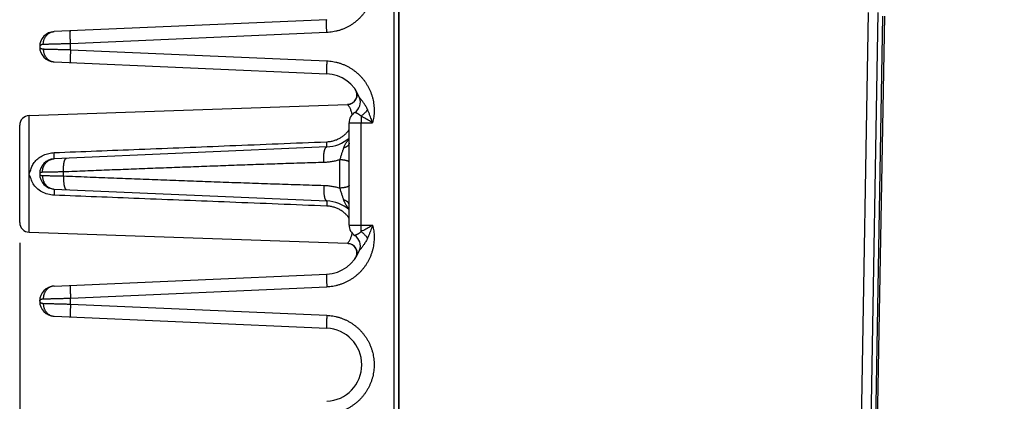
# Model space of a CAD drawing. Header units: inches. Extents: x 0 to 34, y 0 to 22.
# Tile 20 of 81: x 13.8 to 16.9, y 5.8 to 7. Entities that reach past the tile are written whole.
import ezdxf

# ---------------------------------------------------------------- set-up
doc = ezdxf.new("R2010")
doc.units = ezdxf.units.IN
doc.header["$LTSCALE"] = 1.87
doc.header["$MEASUREMENT"] = 0
doc.layers.get('0').update_dxf_attribs({"linetype": 'CONTINUOUS'})
doc.layers.add('DIMENSIONS', color=7, linetype='CONTINUOUS')
doc.styles.get("Standard").update_dxf_attribs({"font": 'txt', "width": 0.8})
doc.dimstyles.new('DIMSTYLE_1', dxfattribs={"dimtxt": 0.125, "dimasz": 0.18, "dimexe": 0.18, "dimexo": 0.0625, "dimgap": 0.09, "dimtad": 0, "dimtih": 1, "dimtoh": 1, "dimdec": 3, "dimzin": 4, "dimdsep": 46, "dimtxsty": 'STANDARD', "dimblk": '_FILLED', "dimblk1": '_FILLED', "dimblk2": '_FILLED', "dimcen": 0.09, "dimadec": 0, "dimazin": 0, "dimtp": 0.01, "dimtm": 0.01, "dimtfac": 1, "dimtdec": 3, "dimtofl": 0, "dimtmove": 0, "dimatfit": 3, "dimldrblk": '_FILLED', "dimfxl": 1, "dimtolj": 1, "dimtzin": 4, "dimarcsym": 0})

# ---------------------------------------------------------------- blocks, each defined once
blk = doc.blocks.new('_FILLED')
at = {"color": 0, "linetype": 'BYBLOCK'}
blk.add_solid([(0, 0), (-1, 0.174), (-1, -0.174)], dxfattribs=at)
blk = doc.blocks.new('*D4')
at = {"layer": 'DIMENSIONS', "color": 2, "linetype": 'CONTINUOUS'}
for p, q in [((13.8333, 6.3101), (13.8333, 3.9136)), ((24.6233, 4.7464), (24.6233, 3.9136)), ((13.8333, 4.0386), (17.1315, 4.0386)), ((24.6233, 4.0386), (18.7815, 4.0386))]:
    blk.add_line(p, q, dxfattribs=at)
at = {"layer": 'DIMENSIONS', "color": 2, "linetype": 'CONTINUOUS', "xscale": 0.18, "yscale": 0.18, "zscale": 0.18, "rotation": 180}
blk.add_blockref('_FILLED', (13.8333, 4.0386), dxfattribs=at)
at = {"layer": 'DIMENSIONS', "color": 2, "linetype": 'CONTINUOUS', "xscale": 0.18, "yscale": 0.18, "zscale": 0.18}
blk.add_blockref('_FILLED', (24.6233, 4.0386), dxfattribs=at)
at = {"layer": 'DIMENSIONS', "color": 2, "linetype": 'CONTINUOUS', "width": 0.8}
for s, p in [('10.790', (17.194, 3.9761)), ('[', (17.919, 3.9761)), ('274.07', (18.019, 3.9761)), (']', (18.619, 3.9761))]:
    blk.add_text(s, height=0.125, dxfattribs=at).set_placement(p)

msp = doc.modelspace()

# ---------------------------------------------------------------- linework, layer by layer
at = {"color": 7, "linetype": 'CONTINUOUS'}
for p, q in [((14.9953, 4.7886), (14.9953, 8.3386)), ((15.0103, 4.7886), (15.0103, 8.3386)), ((14.7866, 7.0025), (13.9402, 6.9656)), ((16.4405, 5.4156), (16.4686, 7.025)), ((16.4703, 5.4176), (16.4984, 7.0245)), ((16.4853, 5.4186), (16.5131, 7.0133)), ((16.4904, 5.4176), (16.5183, 7.0132)), ((14.7866, 6.9626), (13.9909, 6.9278)), ((13.8953, 6.9186), (13.8953, 6.9186)), ((13.9909, 6.9094), (13.9909, 6.9278)), ((13.9909, 6.9094), (14.7866, 6.8747)), ((13.9402, 6.8717), (14.7866, 6.8347)), ((14.8747, 6.7863), (14.876, 6.7844)), ((13.8622, 6.7046), (14.8512, 6.7392)), ((13.8622, 6.3426), (13.8622, 6.7046)), ((13.8333, 6.3726), (13.8333, 6.6747)), ((14.8559, 6.3647), (14.8559, 6.6825)), ((14.8559, 6.6825), (14.9286, 6.6825)), ((14.8928, 6.3647), (14.8928, 6.6825)), ((14.7866, 6.6075), (13.9402, 6.5706)), ((13.8953, 6.5236), (13.8953, 6.5236)), ((13.9694, 6.5173), (13.9694, 6.5299)), ((13.9402, 6.4767), (14.7866, 6.4397)), ((14.8559, 6.3647), (14.9286, 6.3647)), ((13.8622, 6.3426), (14.8512, 6.3081)), ((14.8512, 6.3081), (14.853, 6.308)), ((14.8598, 6.3065), (14.862, 6.3057)), ((14.8619, 6.3057), (14.864, 6.3047)), ((14.864, 6.3047), (14.8661, 6.3035)), ((14.866, 6.3035), (14.868, 6.3022)), ((14.868, 6.3022), (14.8698, 6.3008)), ((14.8698, 6.3008), (14.8715, 6.2992)), ((14.8715, 6.2992), (14.873, 6.2975)), ((14.873, 6.2975), (14.8745, 6.2957)), ((14.8744, 6.2957), (14.8757, 6.2937)), ((14.8757, 6.2938), (14.8769, 6.2917)), ((14.8769, 6.2917), (14.8778, 6.2896)), ((14.878, 6.267), (14.8771, 6.2649)), ((14.8778, 6.2896), (14.8787, 6.2874)), ((14.8788, 6.2692), (14.878, 6.267)), ((14.8786, 6.2875), (14.8793, 6.2852)), ((14.8794, 6.2715), (14.8788, 6.2692)), ((14.8793, 6.2852), (14.8797, 6.2829)), ((14.8798, 6.2737), (14.8794, 6.2714)), ((14.8797, 6.283), (14.88, 6.2806)), ((14.8801, 6.276), (14.8798, 6.2737)), ((14.88, 6.2807), (14.8801, 6.2783)), ((14.8801, 6.2784), (14.8801, 6.276)), ((14.876, 6.2629), (14.875, 6.2613)), ((14.8771, 6.2649), (14.876, 6.2629)), ((13.9402, 6.1756), (14.7866, 6.2125)), ((13.9909, 6.1378), (14.7866, 6.1726)), ((13.8953, 6.1286), (13.8953, 6.1286)), ((13.9909, 6.1194), (13.9909, 6.1378)), ((13.9909, 6.1194), (14.7866, 6.0847)), ((13.9402, 6.0817), (14.7866, 6.0447))]:
    msp.add_line(p, q, dxfattribs=at)
for points in [[(14.876, 6.7844), (14.8771, 6.7824), (14.878, 6.7803), (14.8788, 6.7781), (14.8794, 6.7759), (14.8798, 6.7736), (14.8801, 6.7713), (14.8801, 6.769), (14.88, 6.7666), (14.8797, 6.7643), (14.8793, 6.7621), (14.8787, 6.7598), (14.8778, 6.7577), (14.8769, 6.7556), (14.8757, 6.7535), (14.8745, 6.7516), (14.873, 6.7498), (14.8715, 6.7481), (14.8698, 6.7465), (14.868, 6.745), (14.8661, 6.7437), (14.864, 6.7426), (14.862, 6.7416), (14.8598, 6.7408), (14.8576, 6.7401), (14.8553, 6.7396)], [(14.8553, 6.7396), (14.853, 6.7393), (14.8512, 6.7392)], [(14.8512, 6.3081), (14.853, 6.308), (14.8553, 6.3077)], [(14.8553, 6.3077), (14.8576, 6.3072), (14.8598, 6.3065)]]:
    msp.add_lwpolyline(points, dxfattribs=at)
for centre, radius, start, end in [((13.9423, 6.9186), 0.047, 92.4972, 267.4997), ((14.7816, 6.7211), 0.1137, 20.1643, 87.5), ((14.8501, 6.7692), 0.03, 271.9987, 34.3471), ((14.8521, 6.747), 0.0386, 303.3294, 20.1662), ((13.8633, 6.6747), 0.03, 92, 180), ((14.8945, 6.6825), 0.0386, 123.3294, 180), ((14.7816, 6.7211), 0.1137, 272.5, 310.8387), ((13.9423, 6.5236), 0.047, 92.5, 267.5), ((14.7816, 6.3261), 0.1137, 49.1718, 87.5), ((13.8633, 6.3726), 0.03, 180, 268), ((14.8945, 6.3647), 0.0386, 180, 236.6706), ((14.8521, 6.3002), 0.0386, 339.8341, 56.6706), ((14.8501, 6.2781), 0.03, 325.6798, 88.002), ((14.7816, 6.3261), 0.1137, 272.5, 339.8358), ((13.9423, 6.1286), 0.047, 92.5007, 267.4997), ((14.7816, 5.9311), 0.1137, 272.5, 87.5)]:
    msp.add_arc(centre, radius, start, end, dxfattribs=at)
for points, knots in [([(15.0102, 7.9723), (15.0102, 7.9448), (15.0102, 7.8407), (15.0102, 7.6636), (15.0102, 7.4436), (15.0102, 7.2308), (15.0102, 7.0215), (15.0102, 6.8132), (15.0102, 6.6048), (15.0102, 6.3964), (15.0102, 6.1883), (15.0102, 5.9803), (15.0102, 5.7725), (15.0102, 5.565), (15.0102, 5.3579), (15.0102, 5.1509), (15.0102, 5.0129), (15.0102, 4.9438)], [0, 0, 0, 0, 0.027325, 0.103118, 0.175357, 0.245239, 0.313962, 0.382665, 0.451608, 0.520406, 0.589054, 0.65776, 0.726443, 0.79492, 0.863243, 0.931555, 1, 1, 1, 1]), ([(14.7866, 7.2697), (14.7897, 7.2695), (14.7959, 7.2691), (14.8052, 7.2678), (14.8145, 7.266), (14.8236, 7.2636), (14.8325, 7.2606), (14.8412, 7.2571), (14.8497, 7.2531), (14.858, 7.2486), (14.8659, 7.2436), (14.8736, 7.2381), (14.8808, 7.2321), (14.8877, 7.2257), (14.8942, 7.219), (14.9003, 7.2118), (14.9059, 7.2043), (14.911, 7.1964), (14.9157, 7.1882), (14.9198, 7.1798), (14.9234, 7.1712), (14.9265, 7.1623), (14.9291, 7.1533), (14.9311, 7.1441), (14.9325, 7.1348), (14.9334, 7.1255), (14.9336, 7.1161), (14.9333, 7.1067), (14.9325, 7.0974), (14.9311, 7.0881), (14.9291, 7.079), (14.9265, 7.0699), (14.9234, 7.0611), (14.9198, 7.0524), (14.9157, 7.044), (14.911, 7.0358), (14.9059, 7.028), (14.9003, 7.0205), (14.8942, 7.0133), (14.8877, 7.0065), (14.8808, 7.0001), (14.8735, 6.9942), (14.8659, 6.9887), (14.858, 6.9837), (14.8497, 6.9791), (14.8412, 6.9751), (14.8325, 6.9716), (14.8236, 6.9687), (14.8145, 6.9663), (14.8052, 6.9644), (14.7959, 6.9632), (14.7897, 6.9627), (14.7866, 6.9626)], [0, 0, 0, 0, 0.019975, 0.039999, 0.060045, 0.080091, 0.100121, 0.120144, 0.140168, 0.160191, 0.180209, 0.200223, 0.220231, 0.240235, 0.260235, 0.280231, 0.300223, 0.320212, 0.340197, 0.36018, 0.38016, 0.400139, 0.420116, 0.440092, 0.460067, 0.480042, 0.500017, 0.519992, 0.539967, 0.559943, 0.579919, 0.599896, 0.619874, 0.639854, 0.659836, 0.679821, 0.699808, 0.719799, 0.739794, 0.759793, 0.779796, 0.799803, 0.819815, 0.839833, 0.859855, 0.879877, 0.899899, 0.919929, 0.939973, 0.960015, 0.980032, 1, 1, 1, 1]), ([(14.7866, 6.9626), (14.7865, 6.9637), (14.7864, 6.9659), (14.7863, 6.9691), (14.7862, 6.9724), (14.7861, 6.9755), (14.786, 6.9786), (14.7859, 6.9815), (14.7859, 6.9844), (14.7858, 6.987), (14.7858, 6.9896), (14.7858, 6.9919), (14.7858, 6.994), (14.7859, 6.9959), (14.7859, 6.9976), (14.786, 6.9991), (14.7861, 7.0003), (14.7862, 7.0012), (14.7863, 7.0019), (14.7864, 7.0023), (14.7865, 7.0025), (14.7866, 7.0025)], [0, 0, 0, 0, 0.082336, 0.1641, 0.244734, 0.323691, 0.400434, 0.474441, 0.545209, 0.612258, 0.675133, 0.733407, 0.786688, 0.834615, 0.876868, 0.913166, 0.943276, 0.967014, 0.984268, 0.995056, 1, 1, 1, 1]), ([(13.9065, 6.9256), (13.9064, 6.9268), (13.9065, 6.929), (13.9069, 6.9324), (13.9075, 6.9357), (13.9083, 6.939), (13.9094, 6.9421), (13.9108, 6.9452), (13.9123, 6.9481), (13.9141, 6.9508), (13.9161, 6.9534), (13.9183, 6.9557), (13.9206, 6.9579), (13.9231, 6.9598), (13.9257, 6.9614), (13.9285, 6.9628), (13.9313, 6.964), (13.9342, 6.9648), (13.9372, 6.9654), (13.9392, 6.9655), (13.9402, 6.9656)], [0, 0, 0, 0, 0.058843, 0.117555, 0.176052, 0.234253, 0.292085, 0.349484, 0.406398, 0.462787, 0.518625, 0.573904, 0.628629, 0.682822, 0.736524, 0.789787, 0.842681, 0.895286, 0.947693, 1, 1, 1, 1]), ([(13.9909, 6.9278), (13.9909, 6.9289), (13.9908, 6.9311), (13.9907, 6.9344), (13.9905, 6.9376), (13.9905, 6.9408), (13.9904, 6.9438), (13.9903, 6.9468), (13.9903, 6.9496), (13.9902, 6.9523), (13.9902, 6.9548), (13.9902, 6.9572), (13.9902, 6.9593), (13.9903, 6.9612), (13.9903, 6.9629), (13.9904, 6.9643), (13.9904, 6.9655), (13.9905, 6.9665), (13.9906, 6.9672), (13.9907, 6.9676), (13.9909, 6.9678), (13.9909, 6.9678)], [0, 0, 0, 0, 0.082336, 0.1641, 0.244734, 0.323691, 0.400434, 0.474441, 0.545209, 0.612258, 0.675133, 0.733408, 0.786689, 0.834616, 0.876868, 0.913167, 0.943276, 0.967015, 0.984269, 0.995056, 1, 1, 1, 1]), ([(13.9065, 6.9256), (13.9057, 6.9256), (13.9043, 6.9255), (13.9022, 6.9251), (13.9002, 6.9244), (13.8985, 6.9235), (13.8971, 6.9225), (13.8961, 6.9213), (13.8954, 6.92), (13.8953, 6.9191), (13.8953, 6.9187)], [0, 0, 0, 0, 0.154146, 0.304815, 0.448153, 0.58107, 0.701671, 0.810222, 0.908679, 1, 1, 1, 1]), ([(13.8953, 6.9186), (13.8953, 6.9182), (13.8954, 6.9173), (13.8961, 6.916), (13.8971, 6.9148), (13.8985, 6.9137), (13.9002, 6.9129), (13.9022, 6.9122), (13.9043, 6.9118), (13.9057, 6.9116), (13.9065, 6.9116)], [0, 0, 0, 0, 0.090414, 0.189012, 0.297597, 0.418302, 0.551295, 0.694711, 0.845551, 1, 1, 1, 1]), ([(13.9065, 6.9116), (13.9064, 6.9105), (13.9065, 6.9082), (13.9069, 6.9049), (13.9075, 6.9015), (13.9083, 6.8983), (13.9094, 6.8951), (13.9108, 6.8921), (13.9123, 6.8892), (13.9141, 6.8864), (13.9161, 6.8839), (13.9183, 6.8815), (13.9206, 6.8794), (13.9231, 6.8775), (13.9257, 6.8758), (13.9285, 6.8744), (13.9313, 6.8733), (13.9342, 6.8725), (13.9372, 6.8719), (13.9392, 6.8717), (13.9402, 6.8717)], [0, 0, 0, 0, 0.058842, 0.117555, 0.176052, 0.234253, 0.292085, 0.349484, 0.406397, 0.462786, 0.518625, 0.573904, 0.628628, 0.682822, 0.736523, 0.789786, 0.84268, 0.895286, 0.947693, 1, 1, 1, 1]), ([(13.9909, 6.9278), (13.9887, 6.9278), (13.9844, 6.9277), (13.9779, 6.9275), (13.9715, 6.9273), (13.9652, 6.9272), (13.959, 6.927), (13.953, 6.9269), (13.9472, 6.9267), (13.9415, 6.9265), (13.9361, 6.9264), (13.931, 6.9263), (13.9261, 6.9261), (13.9215, 6.926), (13.9173, 6.9259), (13.9134, 6.9258), (13.9098, 6.9257), (13.9075, 6.9257), (13.9065, 6.9256)], [0, 0, 0, 0, 0.077517, 0.15446, 0.230479, 0.305247, 0.378453, 0.449795, 0.518978, 0.585714, 0.649721, 0.710728, 0.768473, 0.822707, 0.873189, 0.919698, 0.962031, 1, 1, 1, 1]), ([(13.9065, 6.9116), (13.9075, 6.9116), (13.9098, 6.9115), (13.9134, 6.9114), (13.9173, 6.9113), (13.9215, 6.9112), (13.9261, 6.9111), (13.931, 6.911), (13.9361, 6.9109), (13.9415, 6.9107), (13.9472, 6.9106), (13.953, 6.9104), (13.959, 6.9103), (13.9652, 6.9101), (13.9715, 6.9099), (13.9779, 6.9098), (13.9844, 6.9096), (13.9887, 6.9095), (13.9909, 6.9094)], [0, 0, 0, 0, 0.037969, 0.080302, 0.126811, 0.177293, 0.231526, 0.289271, 0.350278, 0.414285, 0.481021, 0.550204, 0.621546, 0.694753, 0.76952, 0.84554, 0.922483, 1, 1, 1, 1]), ([(13.9909, 6.9094), (13.9909, 6.9083), (13.9908, 6.9061), (13.9907, 6.9029), (13.9905, 6.8996), (13.9905, 6.8965), (13.9904, 6.8934), (13.9903, 6.8905), (13.9903, 6.8876), (13.9902, 6.885), (13.9902, 6.8824), (13.9902, 6.8801), (13.9902, 6.878), (13.9903, 6.8761), (13.9903, 6.8744), (13.9904, 6.8729), (13.9904, 6.8717), (13.9905, 6.8708), (13.9906, 6.8701), (13.9907, 6.8697), (13.9909, 6.8695), (13.9909, 6.8695)], [0, 0, 0, 0, 0.082336, 0.1641, 0.244734, 0.323691, 0.400434, 0.474441, 0.545209, 0.612258, 0.675133, 0.733408, 0.786689, 0.834616, 0.876868, 0.913167, 0.943276, 0.967015, 0.984269, 0.995056, 1, 1, 1, 1]), ([(14.7866, 6.8747), (14.7865, 6.8736), (14.7864, 6.8714), (14.7863, 6.8681), (14.7862, 6.8649), (14.7861, 6.8617), (14.786, 6.8587), (14.7859, 6.8557), (14.7859, 6.8529), (14.7858, 6.8502), (14.7858, 6.8477), (14.7858, 6.8454), (14.7858, 6.8432), (14.7859, 6.8413), (14.7859, 6.8396), (14.786, 6.8382), (14.7861, 6.837), (14.7862, 6.836), (14.7863, 6.8353), (14.7864, 6.8349), (14.7865, 6.8347), (14.7866, 6.8347)], [0, 0, 0, 0, 0.082336, 0.1641, 0.244734, 0.323691, 0.400434, 0.474441, 0.545209, 0.612258, 0.675133, 0.733408, 0.786688, 0.834615, 0.876868, 0.913166, 0.943276, 0.967014, 0.984268, 0.995056, 1, 1, 1, 1]), ([(14.7866, 6.8747), (14.7897, 6.8745), (14.7959, 6.8741), (14.8051, 6.8728), (14.8144, 6.871), (14.8235, 6.8686), (14.8325, 6.8656), (14.8413, 6.8621), (14.8499, 6.8581), (14.8582, 6.8535), (14.8662, 6.8484), (14.8738, 6.8429), (14.8811, 6.8369), (14.8881, 6.8304), (14.8946, 6.8235), (14.9007, 6.8163), (14.9063, 6.8087), (14.9114, 6.8007), (14.9161, 6.7925), (14.9202, 6.784), (14.9238, 6.7752), (14.9269, 6.7663), (14.9294, 6.7572), (14.9313, 6.7479), (14.9326, 6.7385), (14.9334, 6.7291), (14.9336, 6.7196), (14.9332, 6.7102), (14.9323, 6.7009), (14.9308, 6.6916), (14.9294, 6.6855), (14.9286, 6.6825)], [0, 0, 0, 0, 0.034029, 0.068256, 0.102644, 0.137154, 0.171744, 0.206372, 0.240997, 0.275581, 0.310127, 0.344655, 0.379186, 0.413733, 0.448296, 0.482865, 0.517436, 0.552001, 0.586554, 0.621089, 0.6556, 0.690105, 0.724626, 0.759188, 0.793792, 0.8284, 0.86297, 0.897457, 0.931818, 0.966012, 1, 1, 1, 1]), ([(14.9131, 6.7232), (14.9123, 6.725), (14.9107, 6.7284), (14.908, 6.7334), (14.9052, 6.738), (14.9024, 6.7423), (14.8998, 6.7461), (14.8974, 6.7492), (14.8954, 6.7518), (14.8937, 6.754), (14.8923, 6.7557), (14.8911, 6.757), (14.8902, 6.7581), (14.8895, 6.7589), (14.889, 6.7595), (14.8886, 6.7599), (14.8884, 6.7602), (14.8883, 6.7603), (14.8883, 6.7603)], [0, 0, 0, 0, 0.127342, 0.254261, 0.377411, 0.492841, 0.595756, 0.683609, 0.7569, 0.81752, 0.866949, 0.906414, 0.937229, 0.960632, 0.977745, 0.98952, 0.99684, 1, 1, 1, 1]), ([(14.8654, 6.7079), (14.8652, 6.7091), (14.8646, 6.7119), (14.8634, 6.7164), (14.8618, 6.7212), (14.8598, 6.7255), (14.8579, 6.7293), (14.856, 6.7325), (14.8543, 6.735), (14.853, 6.7368), (14.8521, 6.7381), (14.8515, 6.7388), (14.8512, 6.7391), (14.8512, 6.7392)], [0, 0, 0, 0, 0.104672, 0.254519, 0.400495, 0.5387, 0.663477, 0.769849, 0.855706, 0.920691, 0.965578, 0.991603, 1, 1, 1, 1]), ([(14.8931, 6.7027), (14.8924, 6.7034), (14.8911, 6.7046), (14.889, 6.7064), (14.8868, 6.7079), (14.8847, 6.7093), (14.8827, 6.7105), (14.8808, 6.7116), (14.8791, 6.7124), (14.8776, 6.7131), (14.8763, 6.7137), (14.8752, 6.7141), (14.8744, 6.7144), (14.8738, 6.7146), (14.8735, 6.7147), (14.8733, 6.7148), (14.8733, 6.7148)], [0, 0, 0, 0, 0.118444, 0.235915, 0.350149, 0.458888, 0.560192, 0.652526, 0.734752, 0.806137, 0.866261, 0.914987, 0.952458, 0.978956, 0.994727, 1, 1, 1, 1]), ([(14.8931, 6.7027), (14.893, 6.7019), (14.893, 6.7004), (14.893, 6.698), (14.8929, 6.6955), (14.8929, 6.693), (14.8928, 6.6904), (14.8928, 6.6878), (14.8928, 6.6852), (14.8928, 6.6834), (14.8928, 6.6825)], [0, 0, 0, 0, 0.115269, 0.234289, 0.356539, 0.481594, 0.609058, 0.738338, 0.868831, 1, 1, 1, 1]), ([(14.9131, 6.7232), (14.9125, 6.7224), (14.9113, 6.7207), (14.9093, 6.7182), (14.9073, 6.7158), (14.9051, 6.7134), (14.9028, 6.711), (14.9005, 6.7088), (14.898, 6.7066), (14.8956, 6.7046), (14.8939, 6.7033), (14.8931, 6.7027)], [0, 0, 0, 0, 0.107157, 0.216805, 0.32832, 0.441058, 0.55436, 0.667564, 0.780006, 0.891031, 1, 1, 1, 1]), ([(14.9286, 6.6825), (14.9265, 6.6839), (14.922, 6.6867), (14.9152, 6.6908), (14.908, 6.6949), (14.9006, 6.6989), (14.8956, 6.7015), (14.8931, 6.7027)], [0, 0, 0, 0, 0.187729, 0.384219, 0.586906, 0.793083, 1, 1, 1, 1]), ([(14.9286, 6.6825), (14.9278, 6.6849), (14.9261, 6.6897), (14.9234, 6.6973), (14.9203, 6.7056), (14.9169, 6.7143), (14.9144, 6.7202), (14.9131, 6.7232)], [0, 0, 0, 0, 0.168137, 0.35484, 0.557501, 0.773468, 1, 1, 1, 1]), ([(14.7863, 6.6235), (14.7882, 6.6236), (14.7921, 6.6238), (14.7979, 6.6246), (14.8035, 6.6257), (14.8091, 6.6272), (14.8145, 6.6289), (14.8197, 6.631), (14.8246, 6.6333), (14.8293, 6.6359), (14.8337, 6.6387), (14.8379, 6.6417), (14.8418, 6.645), (14.8454, 6.6484), (14.8488, 6.6519), (14.8519, 6.6557), (14.8542, 6.6589), (14.8555, 6.6609), (14.8559, 6.6616)], [0, 0, 0, 0, 0.07054, 0.141039, 0.211209, 0.280769, 0.34946, 0.417024, 0.483245, 0.548106, 0.611672, 0.674008, 0.735233, 0.795476, 0.854839, 0.913475, 0.971614, 1, 1, 1, 1]), ([(14.839, 6.6043), (14.8393, 6.6053), (14.8401, 6.6075), (14.8416, 6.611), (14.8435, 6.6147), (14.8459, 6.6188), (14.8488, 6.6232), (14.8521, 6.628), (14.8546, 6.6312), (14.8559, 6.6329)], [0, 0, 0, 0, 0.098723, 0.209961, 0.335284, 0.476017, 0.63349, 0.808755, 1, 1, 1, 1]), ([(13.94, 6.5898), (14.0281, 6.5932), (14.2099, 6.6004), (14.492, 6.6116), (14.6861, 6.6194), (14.7863, 6.6235)], [0, 0, 0, 0, 0.312217, 0.64467, 1, 1, 1, 1]), ([(14.7776, 6.5592), (14.7775, 6.5604), (14.7773, 6.5628), (14.7771, 6.5664), (14.777, 6.5699), (14.777, 6.5735), (14.7771, 6.577), (14.7773, 6.5804), (14.7775, 6.5837), (14.7778, 6.5868), (14.7782, 6.5898), (14.7787, 6.5927), (14.7792, 6.5953), (14.7798, 6.5977), (14.7805, 6.5999), (14.7812, 6.6018), (14.782, 6.6035), (14.7828, 6.6049), (14.7837, 6.606), (14.7846, 6.6069), (14.7856, 6.6074), (14.7862, 6.6075), (14.7866, 6.6075)], [0, 0, 0, 0, 0.069635, 0.139607, 0.209439, 0.278653, 0.346778, 0.413352, 0.477927, 0.540076, 0.599393, 0.655503, 0.708065, 0.756779, 0.801398, 0.841737, 0.877695, 0.909286, 0.936687, 0.960325, 0.981002, 1, 1, 1, 1]), ([(14.7866, 6.6075), (14.7866, 6.6075), (14.7866, 6.6078), (14.7866, 6.6081), (14.7866, 6.6087), (14.7866, 6.6096), (14.7866, 6.6106), (14.7866, 6.6119), (14.7866, 6.6134), (14.7865, 6.6151), (14.7865, 6.617), (14.7864, 6.619), (14.7864, 6.6212), (14.7863, 6.6227), (14.7863, 6.6235)], [0, 0, 0, 0, 0.008137, 0.031193, 0.069235, 0.121993, 0.189051, 0.269871, 0.363798, 0.47007, 0.587825, 0.716107, 0.853872, 1, 1, 1, 1]), ([(14.8273, 6.5677), (14.8278, 6.5693), (14.8289, 6.5725), (14.8304, 6.5775), (14.8321, 6.5825), (14.8337, 6.5875), (14.8352, 6.5923), (14.8367, 6.5967), (14.8379, 6.6007), (14.8387, 6.6031), (14.839, 6.6043)], [0, 0, 0, 0, 0.130594, 0.267601, 0.406954, 0.544532, 0.676144, 0.798198, 0.907223, 1, 1, 1, 1]), ([(14.8559, 6.619), (14.8559, 6.6185), (14.8558, 6.6175), (14.8554, 6.6161), (14.8548, 6.6146), (14.8539, 6.6132), (14.8528, 6.6119), (14.8514, 6.6106), (14.8498, 6.6094), (14.848, 6.6082), (14.846, 6.6071), (14.8439, 6.606), (14.8415, 6.6051), (14.8399, 6.6045), (14.839, 6.6043)], [0, 0, 0, 0, 0.06076, 0.122976, 0.18797, 0.256838, 0.330408, 0.409251, 0.493707, 0.583916, 0.67986, 0.781381, 0.888214, 1, 1, 1, 1]), ([(13.8622, 6.5236), (13.8642, 6.5279), (13.8682, 6.5365), (13.872, 6.5505), (13.8808, 6.563), (13.8924, 6.574), (13.907, 6.5826), (13.9231, 6.588), (13.9344, 6.5896), (13.94, 6.5898)], [0, 0, 0, 0, 0.129234, 0.256168, 0.392605, 0.538477, 0.691607, 0.847414, 1, 1, 1, 1]), ([(13.9402, 6.5706), (13.9403, 6.5706), (13.9403, 6.5709), (13.9404, 6.5712), (13.9404, 6.5718), (13.9404, 6.5727), (13.9404, 6.5738), (13.9404, 6.5752), (13.9403, 6.5767), (13.9403, 6.5785), (13.9403, 6.5805), (13.9402, 6.5826), (13.9401, 6.5849), (13.9401, 6.5873), (13.94, 6.5889), (13.94, 6.5898)], [0, 0, 0, 0, 0.007298, 0.027463, 0.060651, 0.106628, 0.165021, 0.235341, 0.316993, 0.409282, 0.511425, 0.622549, 0.741708, 0.867884, 1, 1, 1, 1]), ([(13.9694, 6.5299), (13.9694, 6.5311), (13.9693, 6.5334), (13.9692, 6.5368), (13.9693, 6.5402), (13.9694, 6.5435), (13.9696, 6.5467), (13.9698, 6.5499), (13.9701, 6.5529), (13.9705, 6.5557), (13.971, 6.5583), (13.9715, 6.5608), (13.9721, 6.5631), (13.9727, 6.5651), (13.9734, 6.5669), (13.9741, 6.5685), (13.9749, 6.5698), (13.9757, 6.5708), (13.9766, 6.5716), (13.9775, 6.5721), (13.9781, 6.5722), (13.9784, 6.5723)], [0, 0, 0, 0, 0.076677, 0.152881, 0.228124, 0.301928, 0.373829, 0.443375, 0.510137, 0.573713, 0.633728, 0.689846, 0.741772, 0.789265, 0.832151, 0.87034, 0.903862, 0.932918, 0.957971, 0.979877, 1, 1, 1, 1]), ([(13.9039, 6.5287), (13.9039, 6.5299), (13.9039, 6.5322), (13.9043, 6.5358), (13.905, 6.5393), (13.9059, 6.5427), (13.9071, 6.546), (13.9085, 6.5492), (13.9102, 6.5522), (13.9121, 6.5551), (13.9142, 6.5578), (13.9166, 6.5602), (13.9191, 6.5625), (13.9218, 6.5645), (13.9246, 6.5662), (13.9276, 6.5677), (13.9306, 6.5689), (13.9338, 6.5698), (13.937, 6.5704), (13.9392, 6.5705), (13.9402, 6.5706)], [0, 0, 0, 0, 0.058056, 0.116015, 0.173809, 0.231378, 0.288664, 0.34562, 0.402205, 0.458389, 0.514154, 0.569493, 0.624412, 0.678928, 0.733072, 0.786885, 0.84042, 0.893738, 0.946907, 1, 1, 1, 1]), ([(14.7776, 6.5592), (14.7551, 6.5586), (14.71, 6.5572), (14.6423, 6.555), (14.5746, 6.5527), (14.5071, 6.5503), (14.4398, 6.5479), (14.3726, 6.5454), (14.3053, 6.5429), (14.2381, 6.5404), (14.1709, 6.5378), (14.1038, 6.5352), (14.0367, 6.5326), (13.9918, 6.5308), (13.9694, 6.5299)], [0, 0, 0, 0, 0.083527, 0.167379, 0.251248, 0.334827, 0.417953, 0.500987, 0.58426, 0.667562, 0.750654, 0.833636, 0.916691, 1, 1, 1, 1]), ([(14.8273, 6.5676), (14.8253, 6.567), (14.8213, 6.5658), (14.8153, 6.5643), (14.8092, 6.5629), (14.803, 6.5617), (14.7968, 6.5608), (14.7905, 6.56), (14.7841, 6.5595), (14.7797, 6.5593), (14.7776, 6.5592)], [0, 0, 0, 0, 0.123132, 0.24667, 0.370452, 0.49432, 0.618347, 0.743332, 0.870229, 1, 1, 1, 1]), ([(14.8559, 6.5597), (14.8559, 6.5599), (14.8558, 6.5604), (14.8553, 6.5612), (14.8546, 6.5619), (14.8535, 6.5625), (14.8522, 6.5632), (14.8507, 6.5638), (14.8489, 6.5644), (14.8468, 6.565), (14.8446, 6.5655), (14.8421, 6.566), (14.8394, 6.5665), (14.8366, 6.5668), (14.8336, 6.5672), (14.8305, 6.5674), (14.8284, 6.5676), (14.8273, 6.5677)], [0, 0, 0, 0, 0.023942, 0.051256, 0.084218, 0.124019, 0.171177, 0.225824, 0.287859, 0.357022, 0.432942, 0.515155, 0.603128, 0.696262, 0.793913, 0.89539, 1, 1, 1, 1]), ([(14.8273, 6.4796), (14.8273, 6.4832), (14.8273, 6.4905), (14.8273, 6.5015), (14.8273, 6.5126), (14.8273, 6.5236), (14.8273, 6.5347), (14.8273, 6.5458), (14.8273, 6.5567), (14.8273, 6.564), (14.8273, 6.5676)], [0, 0, 0, 0, 0.123748, 0.248589, 0.374158, 0.500087, 0.626006, 0.751547, 0.876342, 1, 1, 1, 1]), ([(13.94, 6.4575), (13.9334, 6.4577), (13.9203, 6.4597), (13.9018, 6.467), (13.8862, 6.4783), (13.8743, 6.4923), (13.8686, 6.5085), (13.8642, 6.5185), (13.8622, 6.5236)], [0, 0, 0, 0, 0.178439, 0.360437, 0.536401, 0.700377, 0.850788, 1, 1, 1, 1]), ([(13.9039, 6.5287), (13.9032, 6.5287), (13.9019, 6.5286), (13.9001, 6.5282), (13.8985, 6.5276), (13.8971, 6.5268), (13.8961, 6.5259), (13.8954, 6.5248), (13.8953, 6.524), (13.8953, 6.5236)], [0, 0, 0, 0, 0.18179, 0.355339, 0.515451, 0.658801, 0.785014, 0.896791, 1, 1, 1, 1]), ([(13.8953, 6.5236), (13.8953, 6.5233), (13.8954, 6.5225), (13.8961, 6.5214), (13.8971, 6.5204), (13.8985, 6.5197), (13.9001, 6.5191), (13.9019, 6.5187), (13.9032, 6.5186), (13.9039, 6.5186)], [0, 0, 0, 0, 0.103206, 0.214774, 0.340842, 0.484306, 0.64467, 0.818291, 1, 1, 1, 1]), ([(13.9694, 6.5299), (13.9672, 6.5299), (13.9629, 6.5298), (13.9565, 6.5297), (13.9503, 6.5295), (13.9443, 6.5294), (13.9385, 6.5293), (13.933, 6.5292), (13.9278, 6.5291), (13.9229, 6.529), (13.9184, 6.5289), (13.9142, 6.5289), (13.9104, 6.5288), (13.907, 6.5287), (13.9049, 6.5287), (13.9039, 6.5287)], [0, 0, 0, 0, 0.100147, 0.197996, 0.293048, 0.38484, 0.472941, 0.55694, 0.636446, 0.711086, 0.780509, 0.844393, 0.902444, 0.954392, 1, 1, 1, 1]), ([(13.9039, 6.5186), (13.9049, 6.5186), (13.907, 6.5185), (13.9104, 6.5185), (13.9142, 6.5184), (13.9184, 6.5183), (13.9229, 6.5183), (13.9278, 6.5182), (13.933, 6.5181), (13.9385, 6.518), (13.9443, 6.5178), (13.9503, 6.5177), (13.9565, 6.5176), (13.9629, 6.5175), (13.9672, 6.5174), (13.9694, 6.5173)], [0, 0, 0, 0, 0.045608, 0.097557, 0.155607, 0.219491, 0.288914, 0.363554, 0.44306, 0.527059, 0.61516, 0.706951, 0.802004, 0.899853, 1, 1, 1, 1]), ([(13.9039, 6.5186), (13.9039, 6.5174), (13.9039, 6.515), (13.9043, 6.5115), (13.905, 6.508), (13.9059, 6.5046), (13.9071, 6.5013), (13.9085, 6.4981), (13.9102, 6.495), (13.9121, 6.4922), (13.9142, 6.4895), (13.9166, 6.487), (13.9191, 6.4848), (13.9218, 6.4828), (13.9246, 6.4811), (13.9276, 6.4796), (13.9306, 6.4784), (13.9338, 6.4775), (13.937, 6.4769), (13.9392, 6.4767), (13.9402, 6.4767)], [0, 0, 0, 0, 0.058057, 0.116016, 0.173811, 0.231379, 0.288666, 0.345622, 0.402207, 0.458391, 0.514156, 0.569495, 0.624414, 0.67893, 0.733073, 0.786886, 0.840421, 0.893739, 0.946907, 1, 1, 1, 1]), ([(13.9694, 6.5173), (13.9694, 6.5162), (13.9693, 6.5139), (13.9692, 6.5104), (13.9693, 6.5071), (13.9694, 6.5037), (13.9696, 6.5005), (13.9698, 6.4974), (13.9701, 6.4944), (13.9705, 6.4916), (13.971, 6.4889), (13.9715, 6.4864), (13.9721, 6.4842), (13.9727, 6.4821), (13.9734, 6.4803), (13.9741, 6.4788), (13.9749, 6.4775), (13.9757, 6.4764), (13.9766, 6.4756), (13.9775, 6.4751), (13.9781, 6.475), (13.9784, 6.475)], [0, 0, 0, 0, 0.076679, 0.152883, 0.228128, 0.301934, 0.373835, 0.443382, 0.510145, 0.573721, 0.633736, 0.689853, 0.741778, 0.789271, 0.832156, 0.870344, 0.903865, 0.93292, 0.957972, 0.979877, 1, 1, 1, 1]), ([(13.9694, 6.5173), (13.9939, 6.5163), (14.0428, 6.5144), (14.116, 6.5116), (14.1893, 6.5087), (14.2626, 6.5059), (14.336, 6.5032), (14.4094, 6.5005), (14.4828, 6.4978), (14.5563, 6.4952), (14.6301, 6.4927), (14.7039, 6.4903), (14.753, 6.4888), (14.7776, 6.488)], [0, 0, 0, 0, 0.090892, 0.18149, 0.272044, 0.362799, 0.453759, 0.544545, 0.635193, 0.726184, 0.817533, 0.908916, 1, 1, 1, 1]), ([(14.7776, 6.488), (14.7775, 6.4868), (14.7773, 6.4845), (14.7771, 6.4809), (14.777, 6.4773), (14.777, 6.4738), (14.7771, 6.4703), (14.7773, 6.4669), (14.7775, 6.4636), (14.7778, 6.4604), (14.7782, 6.4574), (14.7787, 6.4546), (14.7792, 6.452), (14.7798, 6.4496), (14.7805, 6.4474), (14.7812, 6.4454), (14.782, 6.4438), (14.7828, 6.4424), (14.7837, 6.4412), (14.7846, 6.4404), (14.7856, 6.4399), (14.7862, 6.4397), (14.7866, 6.4397)], [0, 0, 0, 0, 0.069633, 0.139603, 0.209433, 0.278645, 0.346769, 0.413341, 0.477916, 0.540064, 0.599382, 0.655492, 0.708054, 0.756769, 0.801388, 0.841729, 0.877689, 0.909281, 0.936683, 0.960323, 0.981001, 1, 1, 1, 1]), ([(14.7776, 6.488), (14.7797, 6.488), (14.7838, 6.4878), (14.7901, 6.4873), (14.7963, 6.4865), (14.8025, 6.4856), (14.8087, 6.4845), (14.8149, 6.4831), (14.8211, 6.4815), (14.8252, 6.4803), (14.8273, 6.4796)], [0, 0, 0, 0, 0.124175, 0.248097, 0.371839, 0.495475, 0.619259, 0.744001, 0.870612, 1, 1, 1, 1]), ([(14.8559, 6.4876), (14.8559, 6.4874), (14.8558, 6.4868), (14.8553, 6.4861), (14.8546, 6.4854), (14.8535, 6.4847), (14.8522, 6.4841), (14.8507, 6.4834), (14.8489, 6.4828), (14.8468, 6.4823), (14.8446, 6.4817), (14.8421, 6.4812), (14.8394, 6.4808), (14.8366, 6.4804), (14.8336, 6.4801), (14.8305, 6.4798), (14.8284, 6.4797), (14.8273, 6.4796)], [0, 0, 0, 0, 0.023936, 0.051246, 0.084206, 0.124008, 0.171169, 0.225821, 0.287862, 0.357032, 0.432959, 0.515179, 0.603158, 0.696299, 0.793956, 0.895438, 1, 1, 1, 1]), ([(14.839, 6.443), (14.8387, 6.4441), (14.8379, 6.4466), (14.8367, 6.4506), (14.8352, 6.455), (14.8337, 6.4597), (14.8321, 6.4647), (14.8304, 6.4698), (14.8288, 6.4747), (14.8278, 6.478), (14.8273, 6.4796)], [0, 0, 0, 0, 0.092984, 0.201998, 0.323926, 0.455405, 0.592922, 0.732284, 0.869328, 1, 1, 1, 1]), ([(13.9402, 6.4767), (13.9403, 6.4767), (13.9403, 6.4764), (13.9404, 6.4761), (13.9404, 6.4754), (13.9404, 6.4746), (13.9404, 6.4734), (13.9404, 6.4721), (13.9403, 6.4705), (13.9403, 6.4688), (13.9403, 6.4668), (13.9402, 6.4647), (13.9401, 6.4624), (13.9401, 6.46), (13.94, 6.4583), (13.94, 6.4575)], [0, 0, 0, 0, 0.007306, 0.027482, 0.06068, 0.106668, 0.165071, 0.235399, 0.317056, 0.409347, 0.511487, 0.622604, 0.74175, 0.867907, 1, 1, 1, 1]), ([(14.7863, 6.4238), (14.6861, 6.4278), (14.492, 6.4356), (14.2099, 6.4468), (14.0281, 6.454), (13.94, 6.4575)], [0, 0, 0, 0, 0.355331, 0.687795, 1, 1, 1, 1]), ([(14.7866, 6.4397), (14.7866, 6.4397), (14.7866, 6.4395), (14.7866, 6.4392), (14.7866, 6.4385), (14.7866, 6.4377), (14.7866, 6.4366), (14.7866, 6.4354), (14.7866, 6.4339), (14.7865, 6.4322), (14.7865, 6.4303), (14.7864, 6.4283), (14.7864, 6.4261), (14.7863, 6.4246), (14.7863, 6.4238)], [0, 0, 0, 0, 0.008139, 0.031197, 0.069241, 0.122001, 0.189061, 0.269881, 0.363809, 0.470081, 0.587835, 0.716115, 0.853876, 1, 1, 1, 1]), ([(14.8559, 6.3857), (14.8555, 6.3863), (14.8542, 6.3883), (14.8519, 6.3916), (14.8488, 6.3953), (14.8455, 6.3989), (14.8418, 6.4023), (14.8379, 6.4055), (14.8338, 6.4085), (14.8293, 6.4113), (14.8246, 6.4139), (14.8197, 6.4163), (14.8145, 6.4183), (14.8091, 6.4201), (14.8036, 6.4215), (14.7979, 6.4227), (14.7921, 6.4234), (14.7882, 6.4237), (14.7863, 6.4238)], [0, 0, 0, 0, 0.028169, 0.08632, 0.144963, 0.204305, 0.264542, 0.325773, 0.388111, 0.451675, 0.516528, 0.582722, 0.650266, 0.718965, 0.788561, 0.858788, 0.929366, 1, 1, 1, 1]), ([(14.8559, 6.4143), (14.8546, 6.416), (14.8521, 6.4193), (14.8487, 6.4241), (14.8459, 6.4285), (14.8435, 6.4326), (14.8416, 6.4363), (14.8401, 6.4397), (14.8393, 6.4419), (14.839, 6.443)], [0, 0, 0, 0, 0.19226, 0.367718, 0.524787, 0.665252, 0.790457, 0.901562, 1, 1, 1, 1]), ([(14.8559, 6.4283), (14.8559, 6.4288), (14.8558, 6.4298), (14.8554, 6.4312), (14.8548, 6.4326), (14.8539, 6.434), (14.8528, 6.4354), (14.8514, 6.4367), (14.8498, 6.4379), (14.848, 6.4391), (14.8461, 6.4402), (14.8439, 6.4412), (14.8415, 6.4422), (14.8399, 6.4427), (14.839, 6.443)], [0, 0, 0, 0, 0.060762, 0.12298, 0.187976, 0.256844, 0.330415, 0.409258, 0.493713, 0.583922, 0.679864, 0.781384, 0.888215, 1, 1, 1, 1]), ([(14.9286, 6.3647), (14.9294, 6.3617), (14.9308, 6.3556), (14.9323, 6.3464), (14.9332, 6.3371), (14.9336, 6.3276), (14.9334, 6.3182), (14.9326, 6.3087), (14.9313, 6.2993), (14.9294, 6.2901), (14.9269, 6.281), (14.9238, 6.272), (14.9202, 6.2633), (14.9161, 6.2548), (14.9114, 6.2465), (14.9063, 6.2386), (14.9007, 6.231), (14.8946, 6.2237), (14.8881, 6.2169), (14.8811, 6.2104), (14.8738, 6.2044), (14.8662, 6.1989), (14.8582, 6.1938), (14.8499, 6.1892), (14.8413, 6.1852), (14.8325, 6.1816), (14.8235, 6.1787), (14.8144, 6.1763), (14.8051, 6.1744), (14.7959, 6.1732), (14.7897, 6.1727), (14.7866, 6.1726)], [0, 0, 0, 0, 0.033985, 0.068174, 0.102529, 0.13701, 0.171574, 0.206178, 0.240779, 0.27534, 0.309862, 0.344369, 0.378883, 0.413419, 0.447974, 0.48254, 0.517112, 0.551684, 0.586247, 0.620797, 0.655329, 0.689858, 0.724406, 0.758992, 0.793618, 0.828248, 0.86284, 0.897351, 0.931741, 0.965969, 1, 1, 1, 1]), ([(14.8931, 6.3445), (14.893, 6.3453), (14.893, 6.3469), (14.893, 6.3493), (14.8929, 6.3517), (14.8929, 6.3543), (14.8928, 6.3568), (14.8928, 6.3594), (14.8928, 6.3621), (14.8928, 6.3638), (14.8928, 6.3647)], [0, 0, 0, 0, 0.11527, 0.234289, 0.356539, 0.481594, 0.609058, 0.738338, 0.868831, 1, 1, 1, 1]), ([(14.9286, 6.3647), (14.9265, 6.3633), (14.922, 6.3606), (14.9152, 6.3564), (14.908, 6.3523), (14.9006, 6.3483), (14.8956, 6.3458), (14.8931, 6.3445)], [0, 0, 0, 0, 0.18774, 0.384243, 0.586945, 0.793123, 1, 1, 1, 1]), ([(14.9286, 6.3647), (14.9278, 6.3624), (14.9261, 6.3575), (14.9234, 6.3499), (14.9203, 6.3417), (14.9169, 6.333), (14.9144, 6.3271), (14.9131, 6.324)], [0, 0, 0, 0, 0.168096, 0.354776, 0.55743, 0.773415, 1, 1, 1, 1]), ([(14.8512, 6.3081), (14.8512, 6.3082), (14.8515, 6.3085), (14.8521, 6.3092), (14.853, 6.3104), (14.8543, 6.3123), (14.856, 6.3148), (14.8579, 6.3179), (14.8598, 6.3217), (14.8617, 6.326), (14.8634, 6.3308), (14.8646, 6.3353), (14.8652, 6.3382), (14.8654, 6.3394)], [0, 0, 0, 0, 0.008331, 0.034276, 0.079115, 0.144056, 0.22992, 0.335975, 0.46009, 0.598105, 0.744259, 0.893758, 1, 1, 1, 1]), ([(14.8931, 6.3445), (14.8924, 6.3439), (14.8911, 6.3426), (14.889, 6.3409), (14.8868, 6.3393), (14.8847, 6.3379), (14.8827, 6.3367), (14.8808, 6.3357), (14.8791, 6.3348), (14.8776, 6.3342), (14.8763, 6.3336), (14.8752, 6.3332), (14.8744, 6.3329), (14.8738, 6.3327), (14.8735, 6.3325), (14.8733, 6.3325), (14.8733, 6.3325)], [0, 0, 0, 0, 0.118428, 0.235883, 0.350098, 0.458828, 0.560129, 0.652464, 0.734692, 0.806061, 0.866162, 0.914881, 0.95237, 0.978904, 0.99471, 1, 1, 1, 1]), ([(14.8931, 6.3445), (14.8939, 6.3439), (14.8956, 6.3426), (14.898, 6.3406), (14.9005, 6.3385), (14.9028, 6.3362), (14.9051, 6.3339), (14.9073, 6.3315), (14.9093, 6.3291), (14.9113, 6.3266), (14.9125, 6.3249), (14.9131, 6.324)], [0, 0, 0, 0, 0.108969, 0.219994, 0.332436, 0.445639, 0.558942, 0.67168, 0.783195, 0.892843, 1, 1, 1, 1]), ([(14.9131, 6.324), (14.9123, 6.3223), (14.9107, 6.3189), (14.908, 6.3139), (14.9052, 6.3092), (14.9024, 6.305), (14.8998, 6.3012), (14.8975, 6.2981), (14.8954, 6.2954), (14.8937, 6.2933), (14.8923, 6.2916), (14.8911, 6.2902), (14.8902, 6.2892), (14.8895, 6.2884), (14.889, 6.2878), (14.8886, 6.2874), (14.8884, 6.2871), (14.8883, 6.287), (14.8883, 6.2869)], [0, 0, 0, 0, 0.127125, 0.25394, 0.377026, 0.492372, 0.595274, 0.683183, 0.75657, 0.817258, 0.866761, 0.906289, 0.937136, 0.960566, 0.977724, 0.989521, 0.996837, 1, 1, 1, 1]), ([(14.7866, 6.2125), (14.7865, 6.2125), (14.7864, 6.2123), (14.7863, 6.2119), (14.7862, 6.2112), (14.7861, 6.2103), (14.786, 6.2091), (14.7859, 6.2076), (14.7859, 6.2059), (14.7858, 6.204), (14.7858, 6.2019), (14.7858, 6.1996), (14.7858, 6.197), (14.7859, 6.1944), (14.7859, 6.1915), (14.786, 6.1886), (14.7861, 6.1855), (14.7862, 6.1824), (14.7863, 6.1791), (14.7864, 6.1759), (14.7865, 6.1737), (14.7866, 6.1726)], [0, 0, 0, 0, 0.004944, 0.015732, 0.032986, 0.056724, 0.086834, 0.123132, 0.165385, 0.213312, 0.266592, 0.324867, 0.387742, 0.454791, 0.525559, 0.599566, 0.676309, 0.755266, 0.8359, 0.917664, 1, 1, 1, 1]), ([(13.9402, 6.1756), (13.9392, 6.1755), (13.9372, 6.1754), (13.9342, 6.1748), (13.9313, 6.1739), (13.9285, 6.1728), (13.9257, 6.1714), (13.9231, 6.1698), (13.9206, 6.1679), (13.9183, 6.1657), (13.9161, 6.1634), (13.9141, 6.1608), (13.9123, 6.1581), (13.9108, 6.1552), (13.9094, 6.1521), (13.9083, 6.149), (13.9075, 6.1457), (13.9069, 6.1424), (13.9065, 6.139), (13.9064, 6.1368), (13.9065, 6.1356)], [0, 0, 0, 0, 0.052307, 0.104714, 0.15732, 0.210214, 0.263477, 0.317179, 0.371372, 0.426097, 0.481376, 0.537215, 0.593604, 0.650518, 0.707916, 0.765748, 0.823949, 0.882445, 0.941158, 1, 1, 1, 1]), ([(13.9909, 6.1778), (13.9909, 6.1778), (13.9907, 6.1776), (13.9906, 6.1772), (13.9905, 6.1765), (13.9904, 6.1755), (13.9904, 6.1743), (13.9903, 6.1729), (13.9903, 6.1712), (13.9902, 6.1693), (13.9902, 6.1672), (13.9902, 6.1648), (13.9902, 6.1623), (13.9903, 6.1596), (13.9903, 6.1568), (13.9904, 6.1538), (13.9905, 6.1508), (13.9905, 6.1476), (13.9907, 6.1444), (13.9908, 6.1411), (13.9909, 6.1389), (13.9909, 6.1378)], [0, 0, 0, 0, 0.004944, 0.015731, 0.032985, 0.056723, 0.086833, 0.123131, 0.165383, 0.21331, 0.266591, 0.324866, 0.387741, 0.45479, 0.525558, 0.599565, 0.676308, 0.755265, 0.8359, 0.917664, 1, 1, 1, 1]), ([(13.8953, 6.1286), (13.8953, 6.1291), (13.8954, 6.13), (13.8961, 6.1313), (13.8971, 6.1325), (13.8985, 6.1335), (13.9002, 6.1344), (13.9022, 6.1351), (13.9043, 6.1355), (13.9057, 6.1356), (13.9065, 6.1356)], [0, 0, 0, 0, 0.092322, 0.190853, 0.299373, 0.419888, 0.552523, 0.695449, 0.845772, 1, 1, 1, 1]), ([(13.8953, 6.1286), (13.8953, 6.1282), (13.8954, 6.1273), (13.8961, 6.126), (13.8971, 6.1248), (13.8985, 6.1237), (13.9002, 6.1229), (13.9022, 6.1222), (13.9043, 6.1218), (13.9057, 6.1216), (13.9065, 6.1216)], [0, 0, 0, 0, 0.092421, 0.190796, 0.299195, 0.419604, 0.552299, 0.695403, 0.845897, 1, 1, 1, 1]), ([(13.9065, 6.1216), (13.9064, 6.1205), (13.9065, 6.1182), (13.9069, 6.1149), (13.9075, 6.1115), (13.9083, 6.1083), (13.9094, 6.1051), (13.9108, 6.1021), (13.9123, 6.0992), (13.9141, 6.0964), (13.9161, 6.0939), (13.9183, 6.0915), (13.9206, 6.0894), (13.9231, 6.0875), (13.9257, 6.0858), (13.9285, 6.0844), (13.9313, 6.0833), (13.9342, 6.0825), (13.9372, 6.0819), (13.9392, 6.0817), (13.9402, 6.0817)], [0, 0, 0, 0, 0.058842, 0.117555, 0.176052, 0.234253, 0.292085, 0.349484, 0.406397, 0.462786, 0.518625, 0.573904, 0.628628, 0.682822, 0.736523, 0.789786, 0.84268, 0.895286, 0.947693, 1, 1, 1, 1]), ([(13.9065, 6.1356), (13.9075, 6.1357), (13.9098, 6.1357), (13.9134, 6.1358), (13.9173, 6.1359), (13.9215, 6.136), (13.9261, 6.1361), (13.931, 6.1363), (13.9361, 6.1364), (13.9415, 6.1365), (13.9471, 6.1367), (13.953, 6.1368), (13.959, 6.137), (13.9652, 6.1372), (13.9715, 6.1373), (13.9779, 6.1375), (13.9844, 6.1377), (13.9887, 6.1378), (13.9909, 6.1378)], [0, 0, 0, 0, 0.037969, 0.0803, 0.126806, 0.177285, 0.231512, 0.289248, 0.350238, 0.414225, 0.480945, 0.550126, 0.621481, 0.69471, 0.769502, 0.845539, 0.92249, 1, 1, 1, 1]), ([(13.9065, 6.1216), (13.9075, 6.1216), (13.9098, 6.1215), (13.9134, 6.1214), (13.9173, 6.1213), (13.9215, 6.1212), (13.9261, 6.1211), (13.931, 6.121), (13.9361, 6.1209), (13.9415, 6.1207), (13.9472, 6.1206), (13.953, 6.1204), (13.959, 6.1203), (13.9652, 6.1201), (13.9715, 6.1199), (13.9779, 6.1198), (13.9844, 6.1196), (13.9887, 6.1195), (13.9909, 6.1194)], [0, 0, 0, 0, 0.037969, 0.080302, 0.126811, 0.177293, 0.231526, 0.289272, 0.350279, 0.414286, 0.481021, 0.550205, 0.621547, 0.694753, 0.769521, 0.84554, 0.922483, 1, 1, 1, 1]), ([(13.9909, 6.1194), (13.9909, 6.1183), (13.9908, 6.1161), (13.9907, 6.1129), (13.9905, 6.1096), (13.9905, 6.1065), (13.9904, 6.1034), (13.9903, 6.1005), (13.9903, 6.0976), (13.9902, 6.095), (13.9902, 6.0924), (13.9902, 6.0901), (13.9902, 6.088), (13.9903, 6.0861), (13.9903, 6.0844), (13.9904, 6.0829), (13.9904, 6.0817), (13.9905, 6.0808), (13.9906, 6.0801), (13.9907, 6.0797), (13.9909, 6.0795), (13.9909, 6.0795)], [0, 0, 0, 0, 0.082336, 0.1641, 0.244734, 0.323691, 0.400434, 0.474441, 0.545209, 0.612258, 0.675133, 0.733408, 0.786689, 0.834616, 0.876868, 0.913167, 0.943276, 0.967015, 0.984269, 0.995056, 1, 1, 1, 1]), ([(14.7866, 6.0847), (14.7865, 6.0836), (14.7864, 6.0814), (14.7863, 6.0781), (14.7862, 6.0749), (14.7861, 6.0717), (14.786, 6.0687), (14.7859, 6.0657), (14.7859, 6.0629), (14.7858, 6.0602), (14.7858, 6.0577), (14.7858, 6.0554), (14.7858, 6.0532), (14.7859, 6.0513), (14.7859, 6.0496), (14.786, 6.0482), (14.7861, 6.047), (14.7862, 6.046), (14.7863, 6.0453), (14.7864, 6.0449), (14.7865, 6.0447), (14.7866, 6.0447)], [0, 0, 0, 0, 0.082336, 0.1641, 0.244734, 0.323691, 0.400434, 0.474441, 0.545209, 0.612258, 0.675133, 0.733408, 0.786688, 0.834615, 0.876868, 0.913166, 0.943276, 0.967014, 0.984268, 0.995056, 1, 1, 1, 1]), ([(14.7866, 6.0847), (14.7897, 6.0845), (14.7959, 6.0841), (14.8052, 6.0828), (14.8145, 6.081), (14.8236, 6.0786), (14.8325, 6.0756), (14.8412, 6.0721), (14.8497, 6.0681), (14.858, 6.0636), (14.8659, 6.0586), (14.8736, 6.0531), (14.8808, 6.0471), (14.8877, 6.0407), (14.8942, 6.034), (14.9003, 6.0268), (14.9059, 6.0193), (14.911, 6.0114), (14.9157, 6.0032), (14.9198, 5.9948), (14.9234, 5.9862), (14.9265, 5.9773), (14.9291, 5.9683), (14.9311, 5.9591), (14.9325, 5.9498), (14.9334, 5.9405), (14.9336, 5.9311), (14.9333, 5.9217), (14.9325, 5.9124), (14.9311, 5.9031), (14.9291, 5.894), (14.9265, 5.8849), (14.9234, 5.8761), (14.9198, 5.8674), (14.9157, 5.859), (14.911, 5.8508), (14.9059, 5.843), (14.9003, 5.8355), (14.8942, 5.8283), (14.8877, 5.8215), (14.8808, 5.8151), (14.8735, 5.8092), (14.8659, 5.8037), (14.858, 5.7987), (14.8497, 5.7941), (14.8412, 5.7901), (14.8325, 5.7866), (14.8236, 5.7837), (14.8145, 5.7813), (14.8052, 5.7794), (14.7959, 5.7782), (14.7897, 5.7777), (14.7866, 5.7776)], [0, 0, 0, 0, 0.019975, 0.039999, 0.060045, 0.080091, 0.100121, 0.120144, 0.140168, 0.160191, 0.180209, 0.200223, 0.220231, 0.240235, 0.260235, 0.280231, 0.300223, 0.320212, 0.340197, 0.36018, 0.38016, 0.400139, 0.420116, 0.440092, 0.460067, 0.480042, 0.500017, 0.519992, 0.539967, 0.559943, 0.579919, 0.599896, 0.619874, 0.639854, 0.659836, 0.679821, 0.699808, 0.719799, 0.739794, 0.759793, 0.779796, 0.799803, 0.819815, 0.839833, 0.859855, 0.879877, 0.899899, 0.919929, 0.939973, 0.960015, 0.980032, 1, 1, 1, 1])]:
    msp.add_open_spline(points, degree=3, knots=knots, dxfattribs=at)
for points in [[(13.8953, 6.9187), (13.8953, 6.9186), (13.8953, 6.9186), (13.8953, 6.9186)], [(13.8953, 6.9186), (13.8953, 6.9186), (13.8953, 6.9186), (13.8953, 6.9186)]]:
    msp.add_open_spline(points, degree=3, dxfattribs=at)

# ---------------------------------------------------------------- dimensions: what is measured, and where the dimension line sits
at = {"layer": 'DIMENSIONS', "color": 2, "linetype": 'CONTINUOUS'}
dim = msp.add_linear_dim(base=(24.6233, 4.0386), p1=(13.8333, 6.3101), p2=(24.6233, 4.7464), dimstyle='DIMSTYLE_1', dxfattribs=at)
dim.commit()
dim.dimension.update_dxf_attribs({"geometry": '*D4', "text_midpoint": (17.9565, 4.0386), "dimtype": 160})

doc.saveas('drawing.dxf')
